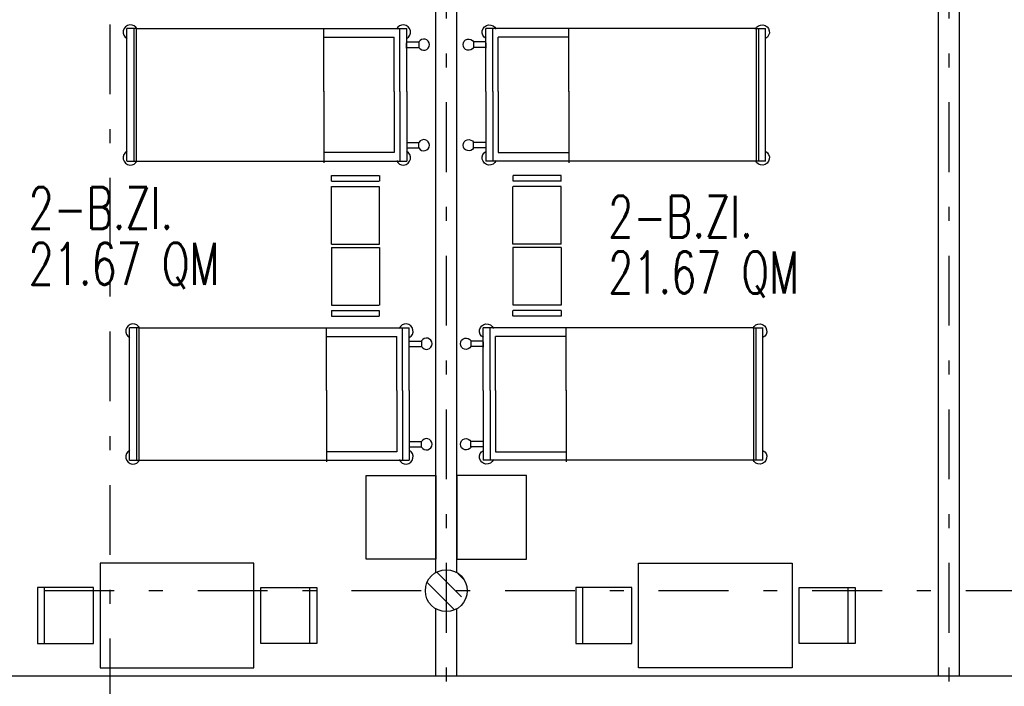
# Model space of a CAD drawing. Extents: x -1702.1 to -1638.5, y 1185.1 to 1220.8.
# Tile 36 of 50: x -1653.6 to -1646.6, y 1190.6 to 1195.4. Entities that reach past the tile are written whole.
import ezdxf
from ezdxf.enums import TextEntityAlignment as Align

# ---------------------------------------------------------------- set-up
doc = ezdxf.new("R2010")
doc.units = 0
doc.header["$MEASUREMENT"] = 0
doc.linetypes.add('DASHDOT', pattern=[1, 0.5, -0.25, 0, -0.25])
doc.linetypes.add('HIDDEN', pattern=[0.375, 0.25, -0.125])
for name, color, linetype in [('13', 94, 'CONTINUOUS'), ('22', 140, 'CONTINUOUS'), ('3', 6, 'CONTINUOUS'), ('45', 132, 'CONTINUOUS'), ('48', 33, 'CONTINUOUS'), ('54', 253, 'CONTINUOUS'), ('8', 1, 'CONTINUOUS')]:
    doc.layers.add(name, color=color, linetype=linetype)
doc.styles.add('ROMANS', font='ROMANS', dxfattribs={"height": 0.2})

msp = doc.modelspace()

# ---------------------------------------------------------------- linework, layer by layer
at = {"layer": '13', "linetype": 'Continuous'}
for p, q in [((-1647.0516, 1190.69239, 0.0206), (-1647.0516, 1198.42739, 0.0206)), ((-1646.9016, 1190.69239, 0.0206), (-1646.9016, 1198.42739, 0.0206)), ((-1650.6516, 1191.43276, 0.0206), (-1650.6516, 1196.02739, 0.0206)), ((-1650.5016, 1191.43184, 0.0206), (-1650.5016, 1196.02739, 0.0206)), ((-1650.6516, 1190.69239, 0.0206), (-1650.6516, 1191.17359, 0.0206)), ((-1650.5016, 1190.69239, 0.0206), (-1650.5016, 1191.17267, 0.0206))]:
    msp.add_line(p, q, dxfattribs=at)
at = {"layer": '22', "linetype": 'Continuous'}
msp.add_line((-1664.0516, 1190.69239, 0.0206), (-1644.3016, 1190.69239, 0.0206), dxfattribs=at)
at = {"layer": '3', "linetype": 'Continuous'}
msp.add_circle((-1650.5766, 1191.30239, 0.0206), 0.15, dxfattribs=at)
at = {"layer": '45', "linetype": 'Continuous'}
for p, q in [((-1652.7965, 1195.32846, 0.0206), (-1652.86381, 1195.32846, 0.0206)), ((-1652.86351, 1194.37846, 0.0206), (-1652.86351, 1195.32846, 0.0206)), ((-1652.81352, 1195.32846, 0.0206), (-1652.81352, 1194.37846, 0.0206)), ((-1652.79671, 1195.3346, 0.0206), (-1652.79671, 1194.37691, 0.0206)), ((-1652.7965, 1195.32846, 0.0206), (-1650.86019, 1195.32846, 0.0206)), ((-1651.45442, 1194.88003, 0.0206), (-1651.45442, 1195.32974, 0.0206)), ((-1650.91019, 1194.87833, 0.0206), (-1650.91019, 1195.32846, 0.0206)), ((-1650.86019, 1194.87833, 0.0206), (-1650.86019, 1195.32846, 0.0206)), ((-1650.29301, 1194.87833, 0.0206), (-1650.29301, 1195.32846, 0.0206)), ((-1648.3567, 1195.32846, 0.0206), (-1650.29301, 1195.32846, 0.0206)), ((-1650.24301, 1194.87833, 0.0206), (-1650.24301, 1195.32846, 0.0206)), ((-1649.69878, 1194.88003, 0.0206), (-1649.69878, 1195.32974, 0.0206)), ((-1648.3567, 1195.32846, 0.0206), (-1648.28939, 1195.32846, 0.0206)), ((-1648.35649, 1195.3346, 0.0206), (-1648.35649, 1194.37691, 0.0206)), ((-1648.33968, 1195.32846, 0.0206), (-1648.33968, 1194.37846, 0.0206)), ((-1648.28969, 1194.37846, 0.0206), (-1648.28969, 1195.32846, 0.0206)), ((-1651.45442, 1195.26654, 0.0206), (-1650.94884, 1195.26654, 0.0206)), ((-1651.45442, 1194.87753, 0.0206), (-1651.45442, 1195.26654, 0.0206)), ((-1650.94884, 1194.87803, 0.0206), (-1650.94884, 1195.26654, 0.0206)), ((-1650.8607, 1195.23279, 0.0206), (-1650.77238, 1195.23279, 0.0206)), ((-1650.77238, 1195.23256, 0.0206), (-1650.77238, 1195.19406, 0.0206)), ((-1650.2925, 1195.23279, 0.0206), (-1650.38082, 1195.23279, 0.0206)), ((-1650.38082, 1195.23256, 0.0206), (-1650.38082, 1195.19406, 0.0206)), ((-1649.69878, 1195.26654, 0.0206), (-1650.20436, 1195.26654, 0.0206)), ((-1650.20436, 1194.87803, 0.0206), (-1650.20436, 1195.26654, 0.0206)), ((-1649.69878, 1194.87753, 0.0206), (-1649.69878, 1195.26654, 0.0206)), ((-1650.86134, 1195.18876, 0.0206), (-1650.86134, 1195.22765, 0.0206)), ((-1650.8607, 1195.1939, 0.0206), (-1650.77238, 1195.1939, 0.0206)), ((-1650.2925, 1195.1939, 0.0206), (-1650.38082, 1195.1939, 0.0206)), ((-1650.29186, 1195.18876, 0.0206), (-1650.29186, 1195.22765, 0.0206)), ((-1651.45442, 1194.88003, 0.0206), (-1651.45442, 1194.82953, 0.0206)), ((-1649.69878, 1194.88003, 0.0206), (-1649.69878, 1194.82953, 0.0206)), ((-1651.45442, 1194.82953, 0.0206), (-1651.45442, 1194.44011, 0.0206)), ((-1651.45442, 1194.82753, 0.0206), (-1651.45442, 1194.36719, 0.0206)), ((-1650.94884, 1194.87803, 0.0206), (-1650.94884, 1194.82953, 0.0206)), ((-1650.94884, 1194.82953, 0.0206), (-1650.94884, 1194.44011, 0.0206)), ((-1650.91019, 1194.87833, 0.0206), (-1650.91019, 1194.82833, 0.0206)), ((-1650.91019, 1194.82833, 0.0206), (-1650.91019, 1194.37846, 0.0206)), ((-1650.86019, 1194.87833, 0.0206), (-1650.86019, 1194.82833, 0.0206)), ((-1650.86019, 1194.82833, 0.0206), (-1650.86019, 1194.37846, 0.0206)), ((-1650.29301, 1194.87833, 0.0206), (-1650.29301, 1194.82833, 0.0206)), ((-1650.29301, 1194.82833, 0.0206), (-1650.29301, 1194.37846, 0.0206)), ((-1650.24301, 1194.87833, 0.0206), (-1650.24301, 1194.82833, 0.0206)), ((-1650.24301, 1194.82833, 0.0206), (-1650.24301, 1194.37846, 0.0206)), ((-1650.20436, 1194.87803, 0.0206), (-1650.20436, 1194.82953, 0.0206)), ((-1650.20436, 1194.82953, 0.0206), (-1650.20436, 1194.44011, 0.0206)), ((-1649.69878, 1194.82953, 0.0206), (-1649.69878, 1194.44011, 0.0206)), ((-1649.69878, 1194.82753, 0.0206), (-1649.69878, 1194.36719, 0.0206)), ((-1650.8607, 1194.51303, 0.0206), (-1650.77238, 1194.51303, 0.0206)), ((-1650.8607, 1194.47414, 0.0206), (-1650.77238, 1194.47414, 0.0206)), ((-1650.77238, 1194.47437, 0.0206), (-1650.77238, 1194.51287, 0.0206)), ((-1650.2925, 1194.51303, 0.0206), (-1650.38082, 1194.51303, 0.0206)), ((-1650.38082, 1194.47437, 0.0206), (-1650.38082, 1194.51287, 0.0206)), ((-1650.2925, 1194.47414, 0.0206), (-1650.38082, 1194.47414, 0.0206)), ((-1650.94884, 1194.44011, 0.0206), (-1651.45442, 1194.44011, 0.0206)), ((-1650.20436, 1194.44011, 0.0206), (-1649.69878, 1194.44011, 0.0206)), ((-1652.8631, 1194.37846, 0.0206), (-1650.86019, 1194.37846, 0.0206)), ((-1648.2901, 1194.37846, 0.0206), (-1650.29301, 1194.37846, 0.0206)), ((-1651.39832, 1194.27554, 0.0206), (-1651.05618, 1194.27553, 0.0206)), ((-1651.3983, 1194.23627, 0.0206), (-1651.39832, 1194.27554, 0.0206)), ((-1651.05403, 1194.27553, 0.0206), (-1651.05403, 1194.23603, 0.0206)), ((-1650.09917, 1194.27553, 0.0206), (-1650.09917, 1194.23603, 0.0206)), ((-1649.75488, 1194.27554, 0.0206), (-1650.09702, 1194.27553, 0.0206)), ((-1649.7549, 1194.23627, 0.0206), (-1649.75488, 1194.27554, 0.0206)), ((-1651.39832, 1194.23627, 0.0206), (-1651.05618, 1194.23626, 0.0206)), ((-1651.39832, 1193.7847, 0.0206), (-1651.39831, 1194.197, 0.0206)), ((-1651.39831, 1194.197, 0.0206), (-1651.05619, 1194.19699, 0.0206)), ((-1651.05404, 1193.78468, 0.0206), (-1651.05403, 1194.19807, 0.0206)), ((-1650.09916, 1193.78468, 0.0206), (-1650.09917, 1194.19807, 0.0206)), ((-1649.75488, 1194.23627, 0.0206), (-1650.09702, 1194.23626, 0.0206)), ((-1649.75489, 1194.197, 0.0206), (-1650.09701, 1194.19699, 0.0206)), ((-1649.75488, 1193.7847, 0.0206), (-1649.75489, 1194.197, 0.0206)), ((-1651.39833, 1193.7847, 0.0206), (-1651.05405, 1193.78468, 0.0206)), ((-1651.39833, 1193.75984, 0.0206), (-1651.05405, 1193.75986, 0.0206)), ((-1651.39832, 1193.75984, 0.0206), (-1651.39831, 1193.34754, 0.0206)), ((-1651.05404, 1193.75986, 0.0206), (-1651.05403, 1193.34647, 0.0206)), ((-1650.09916, 1193.75986, 0.0206), (-1650.09917, 1193.34647, 0.0206)), ((-1649.75487, 1193.7847, 0.0206), (-1650.09915, 1193.78468, 0.0206)), ((-1649.75487, 1193.75984, 0.0206), (-1650.09915, 1193.75986, 0.0206)), ((-1649.75488, 1193.75984, 0.0206), (-1649.75489, 1193.34754, 0.0206)), ((-1651.39831, 1193.34754, 0.0206), (-1651.05619, 1193.34755, 0.0206)), ((-1649.75489, 1193.34754, 0.0206), (-1650.09701, 1193.34755, 0.0206)), ((-1651.39832, 1193.30827, 0.0206), (-1651.05618, 1193.30828, 0.0206)), ((-1651.3983, 1193.30827, 0.0206), (-1651.39832, 1193.269, 0.0206)), ((-1651.39832, 1193.269, 0.0206), (-1651.05618, 1193.26901, 0.0206)), ((-1651.05403, 1193.26901, 0.0206), (-1651.05403, 1193.30851, 0.0206)), ((-1650.09917, 1193.26901, 0.0206), (-1650.09917, 1193.30851, 0.0206)), ((-1649.75488, 1193.30827, 0.0206), (-1650.09702, 1193.30828, 0.0206)), ((-1649.75488, 1193.269, 0.0206), (-1650.09702, 1193.26901, 0.0206)), ((-1649.7549, 1193.30827, 0.0206), (-1649.75488, 1193.269, 0.0206)), ((-1652.77783, 1193.1924, 0.0206), (-1652.77783, 1192.23471, 0.0206)), ((-1651.43554, 1192.73783, 0.0206), (-1651.43554, 1193.18754, 0.0206)), ((-1649.71766, 1192.73783, 0.0206), (-1649.71766, 1193.18754, 0.0206)), ((-1648.37537, 1193.1924, 0.0206), (-1648.37537, 1192.23471, 0.0206)), ((-1652.77762, 1193.18626, 0.0206), (-1652.84493, 1193.18626, 0.0206)), ((-1652.84463, 1192.23626, 0.0206), (-1652.84463, 1193.18626, 0.0206)), ((-1652.79464, 1193.18626, 0.0206), (-1652.79464, 1192.23626, 0.0206)), ((-1652.77762, 1193.18626, 0.0206), (-1650.84131, 1193.18626, 0.0206)), ((-1651.43554, 1193.12434, 0.0206), (-1650.92996, 1193.12434, 0.0206)), ((-1651.43554, 1192.73533, 0.0206), (-1651.43554, 1193.12434, 0.0206)), ((-1650.92996, 1192.73583, 0.0206), (-1650.92996, 1193.12434, 0.0206)), ((-1650.89131, 1192.73613, 0.0206), (-1650.89131, 1193.18626, 0.0206)), ((-1650.84131, 1192.73613, 0.0206), (-1650.84131, 1193.18626, 0.0206)), ((-1650.31189, 1192.73613, 0.0206), (-1650.31189, 1193.18626, 0.0206)), ((-1648.37558, 1193.18626, 0.0206), (-1650.31189, 1193.18626, 0.0206)), ((-1650.26189, 1192.73613, 0.0206), (-1650.26189, 1193.18626, 0.0206)), ((-1649.71766, 1193.12434, 0.0206), (-1650.22324, 1193.12434, 0.0206)), ((-1650.22324, 1192.73583, 0.0206), (-1650.22324, 1193.12434, 0.0206)), ((-1649.71766, 1192.73533, 0.0206), (-1649.71766, 1193.12434, 0.0206)), ((-1648.37558, 1193.18626, 0.0206), (-1648.30827, 1193.18626, 0.0206)), ((-1648.35856, 1193.18626, 0.0206), (-1648.35856, 1192.23626, 0.0206)), ((-1648.30857, 1192.23626, 0.0206), (-1648.30857, 1193.18626, 0.0206)), ((-1650.84246, 1193.04656, 0.0206), (-1650.84246, 1193.08545, 0.0206)), ((-1650.84182, 1193.09059, 0.0206), (-1650.7535, 1193.09059, 0.0206)), ((-1650.84182, 1193.0517, 0.0206), (-1650.7535, 1193.0517, 0.0206)), ((-1650.7535, 1193.09036, 0.0206), (-1650.7535, 1193.05186, 0.0206)), ((-1650.31138, 1193.09059, 0.0206), (-1650.3997, 1193.09059, 0.0206)), ((-1650.3997, 1193.09036, 0.0206), (-1650.3997, 1193.05186, 0.0206)), ((-1650.31138, 1193.0517, 0.0206), (-1650.3997, 1193.0517, 0.0206)), ((-1650.31074, 1193.04656, 0.0206), (-1650.31074, 1193.08545, 0.0206)), ((-1651.43554, 1192.73783, 0.0206), (-1651.43554, 1192.68733, 0.0206)), ((-1650.92996, 1192.73583, 0.0206), (-1650.92996, 1192.68733, 0.0206)), ((-1650.89131, 1192.73613, 0.0206), (-1650.89131, 1192.68613, 0.0206)), ((-1650.84131, 1192.73613, 0.0206), (-1650.84131, 1192.68613, 0.0206)), ((-1650.31189, 1192.73613, 0.0206), (-1650.31189, 1192.68613, 0.0206)), ((-1650.26189, 1192.73613, 0.0206), (-1650.26189, 1192.68613, 0.0206)), ((-1650.22324, 1192.73583, 0.0206), (-1650.22324, 1192.68733, 0.0206)), ((-1649.71766, 1192.73783, 0.0206), (-1649.71766, 1192.68733, 0.0206)), ((-1651.43554, 1192.68733, 0.0206), (-1651.43554, 1192.29791, 0.0206)), ((-1651.43554, 1192.68533, 0.0206), (-1651.43554, 1192.22499, 0.0206)), ((-1650.92996, 1192.68733, 0.0206), (-1650.92996, 1192.29791, 0.0206)), ((-1650.89131, 1192.68613, 0.0206), (-1650.89131, 1192.23626, 0.0206)), ((-1650.84131, 1192.68613, 0.0206), (-1650.84131, 1192.23626, 0.0206)), ((-1650.31189, 1192.68613, 0.0206), (-1650.31189, 1192.23626, 0.0206)), ((-1650.26189, 1192.68613, 0.0206), (-1650.26189, 1192.23626, 0.0206)), ((-1650.22324, 1192.68733, 0.0206), (-1650.22324, 1192.29791, 0.0206)), ((-1649.71766, 1192.68733, 0.0206), (-1649.71766, 1192.29791, 0.0206)), ((-1649.71766, 1192.68533, 0.0206), (-1649.71766, 1192.22499, 0.0206)), ((-1650.84182, 1192.37083, 0.0206), (-1650.7535, 1192.37083, 0.0206)), ((-1650.7535, 1192.33217, 0.0206), (-1650.7535, 1192.37067, 0.0206)), ((-1650.31138, 1192.37083, 0.0206), (-1650.3997, 1192.37083, 0.0206)), ((-1650.3997, 1192.33217, 0.0206), (-1650.3997, 1192.37067, 0.0206)), ((-1650.92996, 1192.29791, 0.0206), (-1651.43554, 1192.29791, 0.0206)), ((-1650.84182, 1192.33194, 0.0206), (-1650.7535, 1192.33194, 0.0206)), ((-1650.31138, 1192.33194, 0.0206), (-1650.3997, 1192.33194, 0.0206)), ((-1650.22324, 1192.29791, 0.0206), (-1649.71766, 1192.29791, 0.0206)), ((-1652.84422, 1192.23626, 0.0206), (-1650.84131, 1192.23626, 0.0206)), ((-1648.30898, 1192.23626, 0.0206), (-1650.31189, 1192.23626, 0.0206)), ((-1653.45426, 1190.92472, 0.0206), (-1653.45426, 1191.32472, 0.0206)), ((-1651.55426, 1190.92472, 0.0206), (-1651.55426, 1191.32472, 0.0206)), ((-1649.59894, 1190.92472, 0.0206), (-1649.59894, 1191.32472, 0.0206)), ((-1647.69894, 1190.92472, 0.0206), (-1647.69894, 1191.32472, 0.0206))]:
    msp.add_line(p, q, dxfattribs=at)
at = {"layer": '45', "linetype": 'Continuous', "elevation": 0.0206}
for points in [[(-1651.1516, 1192.12739), (-1650.6516, 1192.12739), (-1650.6516, 1191.52739), (-1651.1516, 1191.52739)], [(-1650.0016, 1192.12739), (-1650.5016, 1192.12739), (-1650.5016, 1191.52739), (-1650.0016, 1191.52739)], [(-1651.95426, 1191.49972), (-1653.05426, 1191.49972), (-1653.05426, 1190.74972), (-1651.95426, 1190.74972)], [(-1649.19894, 1191.49972), (-1648.09894, 1191.49972), (-1648.09894, 1190.74972), (-1649.19894, 1190.74972)], [(-1653.10426, 1190.92472), (-1653.10426, 1191.32472), (-1653.50426, 1191.32472), (-1653.50426, 1190.92472)], [(-1651.90426, 1190.92472), (-1651.90426, 1191.32472), (-1651.50426, 1191.32472), (-1651.50426, 1190.92472)], [(-1649.24894, 1190.92472), (-1649.24894, 1191.32472), (-1649.64894, 1191.32472), (-1649.64894, 1190.92472)], [(-1648.04894, 1190.92472), (-1648.04894, 1191.32472), (-1647.64894, 1191.32472), (-1647.64894, 1190.92472)]]:
    msp.add_lwpolyline(points, close=True, dxfattribs=at)
at = {"layer": '45', "linetype": 'Continuous'}
for centre, radius, start, end in [((-1652.838514, 1195.303464, 0.0206), 0.052142, 22.6445972, 242.7775), ((-1650.885189, 1195.303467, 0.0206), 0.052142, 297.2226722, 157.355575), ((-1650.737378, 1195.213559, 0.0206), 0.040311, 209.7455528, 150.8032917), ((-1650.737377, 1194.493375, 0.0206), 0.040311, 209.1978472, 150.2555861), ((-1652.838513, 1194.403463, 0.0206), 0.052142, 117.2230556, 337.3559583), ((-1650.885188, 1194.403466, 0.0206), 0.052142, 202.6444361, 62.7773389), ((-1652.819634, 1193.161264, 0.0206), 0.052142, 22.6445972, 242.7775), ((-1650.866309, 1193.161267, 0.0206), 0.052142, 297.2226722, 157.355575), ((-1650.718498, 1193.071359, 0.0206), 0.040311, 209.7455528, 150.8032917), ((-1650.718497, 1192.351175, 0.0206), 0.040311, 209.1978472, 150.2555861), ((-1652.819633, 1192.261263, 0.0206), 0.052142, 117.2230556, 337.3559583), ((-1650.866308, 1192.261266, 0.0206), 0.052142, 202.6444361, 62.7773389)]:
    msp.add_arc(centre, radius, start, end, dxfattribs=at)
at = {"layer": '45', "linetype": 'Continuous', "extrusion": (0, 0, -1)}
for centre, radius, start, end in [((1650.268011, 1195.303467, -0.0206), 0.052142, 297.2226722, 157.355575), ((1648.314686, 1195.303464, -0.0206), 0.052142, 22.6445972, 242.7775), ((1650.415822, 1195.213559, -0.0206), 0.040311, 209.7455528, 150.8032917), ((1650.415823, 1194.493375, -0.0206), 0.040311, 209.1978472, 150.2555861), ((1650.268012, 1194.403466, -0.0206), 0.052142, 202.6444361, 62.7773389), ((1648.314687, 1194.403463, -0.0206), 0.052142, 117.2230556, 337.3559583), ((1650.286891, 1193.161267, -0.0206), 0.052142, 297.2226722, 157.355575), ((1648.333566, 1193.161264, -0.0206), 0.052142, 22.6445972, 242.7775), ((1650.434702, 1193.071359, -0.0206), 0.040311, 209.7455528, 150.8032917), ((1650.434703, 1192.351175, -0.0206), 0.040311, 209.1978472, 150.2555861), ((1650.286892, 1192.261266, -0.0206), 0.052142, 202.6444361, 62.7773389), ((1648.333567, 1192.261263, -0.0206), 0.052142, 117.2230556, 337.3559583)]:
    msp.add_arc(centre, radius, start, end, dxfattribs=at)
at = {"layer": '54', "linetype": 'HIDDEN'}
msp.add_line((-1650.64486, 1191.43431, -0.03279), (-1650.44472, 1191.23417, -0.03279), dxfattribs=at)
at = {"layer": '54', "linetype": 'Continuous'}
for p, q in [((-1650.49432, 1191.4254, -0.03279), (-1650.45186, 1191.38295, -0.03279)), ((-1650.71334, 1191.36159, -0.03279), (-1650.51746, 1191.16571, -0.03279))]:
    msp.add_line(p, q, dxfattribs=at)
at = {"layer": '8', "linetype": 'DASHDOT'}
for p, q in [((-1650.5766, 1206.90123, 0.0206), (-1650.5766, 1186.5456, 0.0206)), ((-1646.9766, 1206.90123, 0.0206), (-1646.9766, 1186.5456, 0.0206)), ((-1652.98639, 1199.75878, 0.1478), (-1652.98639, 1185.13728, 0.1478)), ((-1641.95595, 1191.30239, 0.0206), (-1699.32107, 1191.30239, 0.0206))]:
    msp.add_line(p, q, dxfattribs=at)

# ---------------------------------------------------------------- texts
at = {"layer": '48', "linetype": 'Continuous', "style": 'ROMANS', "width": 0.7}
for s, p in [('2-B.ZI.', (-1653.56807, 1194.04323, 0.0206)), ('2-B.ZI.', (-1649.41689, 1193.98195, 0.0206)), ('21.67 QM ', (-1653.56807, 1193.64335, 0.0206)), ('21.67 QM ', (-1649.41689, 1193.58207, 0.0206))]:
    msp.add_text(s, height=0.3, dxfattribs=at).set_placement(p, align=Align.MIDDLE_LEFT)

doc.saveas('drawing.dxf')
